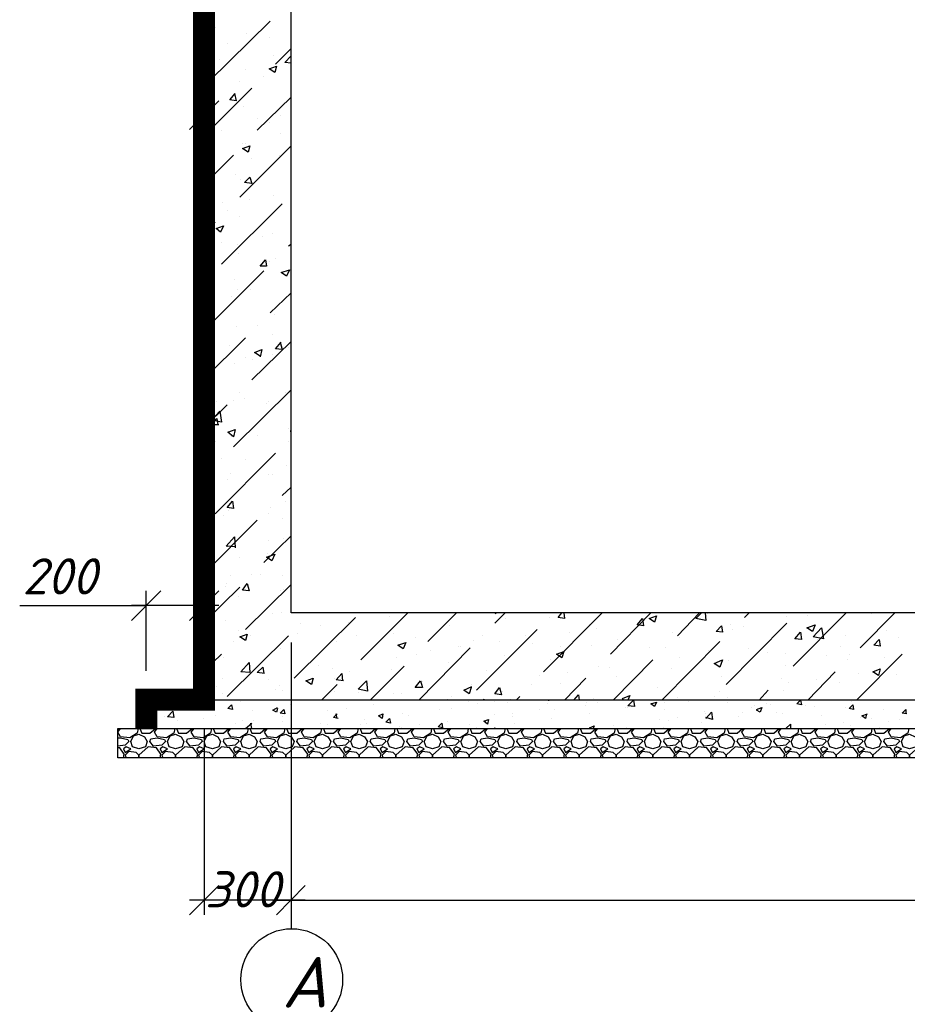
# Model space of a CAD drawing. Extents: x -119078 to 1619993, y 264752 to 340742.
# Tile 74 of 220: x 458973 to 465117, y 311340 to 318153. Entities that reach past the tile are written whole.
import ezdxf

# ---------------------------------------------------------------- set-up
doc = ezdxf.new("R2010")
doc.units = 0
doc.header["$MEASUREMENT"] = 0
doc.layers.add('PDF _Геометрия', color=250, linetype='Continuous')
doc.layers.add('PDF _Текст', color=7, linetype='Continuous')
doc.styles.add('PDF ISOCPEUR Italic', font='isocpeui.ttf')

msp = doc.modelspace()

# ---------------------------------------------------------------- linework, layer by layer
at = {"layer": 'PDF _Геометрия', "color": 7, "lineweight": -3}
for p, q in [((460852.494, 314047.589), (460852.494, 322448.858)), ((478848.863, 314047.589), (460852.494, 314047.589))]:
    msp.add_line(p, q, dxfattribs=at)
msp.add_lwpolyline([(459849.168, 313444.323, 0, 0, 0), (459849.168, 313247.468, 152.404, 152.404, 0), (459849.168, 313447.498, 152.404, 152.404, 0), (460249.229, 313447.498, 152.404, 152.404, 0), (460249.229, 322448.858, 0, 0, 0)], format="xyseb", dxfattribs=at)
at = {"layer": 'PDF _Геометрия', "color": 8, "lineweight": -3, "true_color": 0x767676}
for points in [[(460249.229, 318124.395), (460300.03, 318143.446)], [(460249.229, 318118.045), (460280.979, 318092.644), (460300.03, 318137.096)], [(460280.979, 317724.335), (460706.44, 318143.446)], [(460325.431, 318098.995), (460325.431, 318098.995)], [(460541.336, 318054.543), (460541.336, 318054.543)], [(460407.983, 317991.042), (460407.983, 317991.042)], [(460700.09, 318029.143), (460700.09, 318029.143)], [(460731.841, 317902.139), (460731.841, 317902.139)], [(460744.541, 317844.988), (460852.494, 317952.941)], [(460852.494, 317851.338), (460808.043, 317857.688), (460852.494, 317902.139)], [(460357.181, 317876.739), (460357.181, 317876.739)], [(460763.592, 317864.038), (460763.592, 317864.038)], [(460287.33, 317825.937), (460287.33, 317825.937)], [(460534.986, 317806.887), (460534.986, 317806.887)], [(460661.989, 317762.436), (460661.989, 317762.436)], [(460496.885, 317724.335), (460496.885, 317724.335)], [(460249.229, 317349.675), (460579.437, 317679.884)], [(460458.784, 317641.783), (460471.484, 317590.981), (460427.033, 317597.331), (460465.134, 317641.783)], [(460617.538, 317387.776), (460852.494, 317616.382)], [(460522.286, 317552.88), (460522.286, 317552.88)], [(460776.292, 317489.379), (460776.292, 317489.379)], [(460300.03, 317425.877), (460300.03, 317425.877)], [(460617.538, 317470.328), (460617.538, 317470.328)], [(460700.09, 317444.927), (460700.09, 317444.927)], [(460255.579, 317368.725), (460255.579, 317368.725)], [(460369.882, 317387.776), (460369.882, 317387.776)], [(460776.292, 317368.725), (460776.292, 317368.725)], [(460515.936, 317298.874), (460515.936, 317298.874)], [(460534.986, 317298.874), (460534.986, 317298.874)], [(460249.229, 317013.116), (460452.434, 317216.322)], [(460496.885, 316924.214), (460852.494, 317279.823)], [(460769.942, 317216.322), (460769.942, 317216.322)], [(460439.734, 317203.621), (460439.734, 317203.621)], [(460579.437, 317190.921), (460579.437, 317190.921)], [(460465.134, 317082.968), (460465.134, 317082.968)], [(460503.235, 317044.867), (460503.235, 317044.867)], [(460369.882, 316460.652), (460788.993, 316879.763)], [(460376.232, 316886.113), (460376.232, 316886.113)], [(460566.737, 316911.514), (460566.737, 316911.514)], [(460731.841, 316936.914), (460731.841, 316936.914)], [(460287.33, 316860.712), (460287.33, 316860.712)], [(460407.983, 316835.312), (460407.983, 316835.312)], [(460249.229, 316676.557), (460325.431, 316752.759)], [(460496.885, 316790.86), (460496.885, 316790.86)], [(460319.08, 316695.608), (460319.08, 316695.608)], [(460725.491, 316676.557), (460725.491, 316676.557)], [(460369.882, 316613.056), (460369.882, 316613.056)], [(460655.639, 316651.157), (460655.639, 316651.157)], [(460477.835, 316594.005), (460477.835, 316594.005)], [(460484.185, 316536.854), (460484.185, 316536.854)], [(460833.444, 316587.655), (460852.494, 316600.355)], [(460700.09, 316479.702), (460700.09, 316479.702)], [(460744.541, 316498.753), (460744.541, 316498.753)], [(460249.229, 316003.44), (460661.989, 316416.201)], [(460255.579, 316403.5), (460255.579, 316403.5)], [(460280.979, 316371.749), (460280.979, 316371.749)], [(460458.784, 316352.699), (460458.784, 316352.699)], [(460249.229, 316301.898), (460255.579, 316308.248), (460268.279, 316238.396), (460249.229, 316238.396)], [(460477.835, 316282.847), (460477.835, 316282.847)], [(460573.087, 316289.197), (460573.087, 316289.197)], [(460706.44, 316124.093), (460852.494, 316263.797)], [(460439.734, 316238.396), (460439.734, 316238.396)], [(460738.191, 316111.393), (460738.191, 316111.393)], [(460255.579, 316047.891), (460255.579, 316047.891)], [(460471.484, 316028.84), (460471.484, 316028.84)], [(460617.538, 316035.191), (460617.538, 316035.191)], [(460249.229, 315666.881), (460534.986, 315952.638)], [(460579.437, 315660.531), (460852.494, 315927.238)], [(460725.491, 315971.689), (460725.491, 315971.689)], [(460776.292, 315920.888), (460788.993, 315870.086), (460744.541, 315876.436), (460782.642, 315920.888)], [(460280.979, 315895.487), (460280.979, 315895.487)], [(460427.033, 315901.837), (460427.033, 315901.837)], [(460636.589, 315825.635), (460598.488, 315851.036), (460649.289, 315870.086), (460636.589, 315819.285)], [(460833.444, 315882.787), (460833.444, 315882.787)], [(460534.986, 315812.935), (460534.986, 315812.935)], [(460585.787, 315800.235), (460585.787, 315800.235)], [(460725.491, 315838.335), (460725.491, 315838.335)], [(460458.784, 315774.834), (460458.784, 315774.834)], [(460452.434, 315196.969), (460852.494, 315590.679)], [(460274.629, 315514.477), (460274.629, 315514.477)], [(460338.131, 315514.477), (460338.131, 315514.477)], [(460452.434, 315520.827), (460452.434, 315520.827)], [(460496.885, 315571.629), (460496.885, 315571.629)], [(460528.636, 315533.528), (460528.636, 315533.528)], [(460693.74, 315514.477), (460693.74, 315514.477)], [(460814.393, 315571.629), (460814.393, 315571.629)], [(460839.794, 315571.629), (460839.794, 315571.629)], [(460249.229, 315330.322), (460407.983, 315489.076)], [(460681.04, 315495.427), (460681.04, 315495.427)], [(460249.229, 315438.275), (460249.229, 315438.275)], [(460350.831, 315349.373), (460300.03, 315349.373), (460338.131, 315393.824), (460344.481, 315349.373)], [(460833.444, 315323.972), (460833.444, 315323.972)], [(460433.383, 315273.171), (460433.383, 315273.171)], [(460439.734, 315266.821), (460439.734, 315266.821)], [(460617.538, 315273.171), (460617.538, 315273.171)], [(460325.431, 315235.07), (460325.431, 315235.07)], [(460833.444, 315235.07), (460833.444, 315235.07)], [(460325.431, 314733.407), (460744.541, 315152.518)], [(460369.882, 315114.417), (460369.882, 315114.417)], [(460534.986, 315108.066), (460534.986, 315108.066)], [(460820.743, 315069.965), (460820.743, 315069.965)], [(460249.229, 314993.763), (460280.979, 315025.514)], [(460287.33, 315025.514), (460287.33, 315025.514)], [(460414.333, 314974.713), (460414.333, 314974.713)], [(460433.383, 315012.814), (460433.383, 315012.814)], [(460693.74, 315006.464), (460693.74, 315006.464)], [(460725.491, 315006.464), (460725.491, 315006.464)], [(460280.979, 314930.262), (460280.979, 314930.262)], [(460788.993, 314860.41), (460852.494, 314917.561)], [(460249.229, 314752.457), (460280.979, 314765.157), (460268.279, 314714.356), (460249.229, 314727.056)], [(460706.44, 314777.858), (460706.44, 314777.858)], [(460814.393, 314815.959), (460814.393, 314815.959)], [(460382.582, 314720.706), (460382.582, 314720.706)], [(460420.683, 314758.807), (460420.683, 314758.807)], [(460693.74, 314733.407), (460693.74, 314733.407)], [(460788.993, 314701.656), (460788.993, 314701.656)], [(460249.229, 314320.646), (460617.538, 314688.955)], [(460465.134, 314504.801), (460401.633, 314511.151), (460458.784, 314574.652), (460465.134, 314498.45)], [(460661.989, 314396.848), (460852.494, 314581.003)], [(460801.693, 314561.952), (460801.693, 314561.952)], [(460414.333, 314504.801), (460414.333, 314504.801)], [(460693.74, 314549.252), (460693.74, 314549.252)], [(460249.229, 314473.05), (460249.229, 314473.05)], [(460496.885, 314434.949), (460496.885, 314434.949)], [(460687.39, 314460.349), (460687.39, 314460.349)], [(460433.383, 314307.945), (460433.383, 314307.945)], [(460579.437, 314314.296), (460579.437, 314314.296)], [(460636.589, 314314.296), (460636.589, 314314.296)], [(460795.343, 314307.945), (460795.343, 314307.945)], [(460249.229, 313984.087), (460496.885, 314225.393)], [(460395.282, 314231.744), (460395.282, 314231.744)], [(460401.633, 314250.794), (460401.633, 314250.794)], [(460534.986, 313933.286), (460852.494, 314244.444)], [(460484.185, 314161.892), (460484.185, 314161.892)], [(460776.292, 314199.993), (460776.292, 314199.993)], [(460801.693, 314212.693), (460801.693, 314212.693)], [(460293.68, 314136.491), (460293.68, 314136.491)], [(460725.491, 314041.239), (460725.491, 314041.239)], [(460782.642, 314053.939), (460782.642, 314053.939)], [(460871.545, 313596.727), (461297.006, 314015.838)], [(461335.107, 313723.73), (461658.965, 314047.589)], [(461531.962, 314022.188), (461531.962, 314022.188)], [(461798.669, 313850.734), (461995.524, 314047.589)], [(462262.231, 314047.589), (462268.581, 314041.239), (462268.581, 314047.589)], [(462262.231, 313977.737), (462332.083, 314047.589)], [(462598.79, 313641.178), (463005.2, 314047.589)], [(462643.241, 314015.838), (462643.241, 314015.838)], [(462738.493, 314047.589), (462744.844, 314009.488), (462700.392, 314015.838), (462725.793, 314047.589)], [(463062.352, 313761.831), (463341.759, 314047.589)], [(463360.81, 314047.589), (463360.81, 314047.589)], [(463525.914, 313888.835), (463678.318, 314047.589)], [(463716.419, 314047.589), (463722.769, 313996.787), (463652.917, 314009.488), (463691.018, 314047.589)], [(463735.469, 314041.239), (463735.469, 314041.239)], [(463989.476, 314015.838), (464021.227, 314047.589)], [(464281.584, 314022.188), (464281.584, 314022.188)], [(464326.035, 313679.279), (464694.344, 314047.589)], [(464427.637, 314028.538), (464427.637, 314028.538)], [(464789.597, 313806.282), (465030.903, 314047.589)], [(464865.799, 314041.239), (464865.799, 314041.239)], [(460280.979, 313965.037), (460280.979, 313965.037)], [(460395.282, 313996.787), (460395.282, 313996.787)], [(460915.996, 313977.737), (460915.996, 313977.737)], [(461055.7, 313958.686), (461055.7, 313958.686)], [(461246.205, 313984.087), (461246.205, 313984.087)], [(461951.073, 313958.686), (461951.073, 313958.686)], [(462332.083, 314009.488), (462332.083, 314009.488)], [(462916.298, 313971.387), (462916.298, 313971.387)], [(463252.857, 313977.737), (463252.857, 313977.737)], [(463862.473, 313552.276), (464281.584, 313977.737)], [(463894.224, 313971.387), (463894.224, 313971.387)], [(463983.126, 313952.336), (463983.126, 313952.336)], [(460407.983, 313469.724), (460833.444, 313888.835)], [(460484.185, 313926.936), (460484.185, 313926.936)], [(460573.087, 313895.185), (460573.087, 313895.185)], [(460896.945, 313907.885), (460896.945, 313907.885)], [(461303.356, 313895.185), (461303.356, 313895.185)], [(461557.363, 313907.885), (461557.363, 313907.885)], [(462135.228, 313514.175), (462554.339, 313933.286)], [(462179.679, 313888.835), (462179.679, 313888.835)], [(462471.786, 313888.835), (462471.786, 313888.835)], [(462776.594, 313914.235), (462776.594, 313914.235)], [(462967.099, 313939.636), (462967.099, 313939.636)], [(463494.163, 313914.235), (463494.163, 313914.235)], [(463906.924, 313933.286), (463906.924, 313933.286)], [(464687.994, 313888.835), (464687.994, 313888.835)], [(464973.752, 313926.936), (464973.752, 313926.936)], [(460287.33, 313857.084), (460287.33, 313857.084)], [(460452.434, 313850.734), (460452.434, 313850.734)], [(461163.652, 313850.734), (461163.652, 313850.734)], [(461709.767, 313876.134), (461709.767, 313876.134)], [(462008.224, 313812.633), (462008.224, 313812.633)], [(462027.275, 313812.633), (462027.275, 313812.633)], [(462116.177, 313857.084), (462116.177, 313857.084)], [(462293.982, 313850.734), (462293.982, 313850.734)], [(462522.588, 313838.033), (462522.588, 313838.033)], [(462719.443, 313812.633), (462719.443, 313812.633)], [(462928.998, 313825.333), (462928.998, 313825.333)], [(463113.153, 313863.434), (463113.153, 313863.434)], [(463417.961, 313444.323), (463818.022, 313850.734)], [(463538.614, 313876.134), (463538.614, 313876.134)], [(464497.489, 313863.434), (464497.489, 313863.434)], [(464656.243, 313818.983), (464656.243, 313818.983)], [(465056.304, 313876.134), (465056.304, 313876.134)], [(460249.229, 313647.528), (460369.882, 313761.831)], [(460382.582, 313742.781), (460382.582, 313742.781)], [(460776.292, 313799.932), (460776.292, 313799.932)], [(461716.117, 313761.831), (461716.117, 313761.831)], [(461735.167, 313444.323), (462090.777, 313806.282)], [(461817.719, 313787.232), (461817.719, 313787.232)], [(462325.733, 313755.481), (462325.733, 313755.481)], [(463094.103, 313799.932), (463094.103, 313799.932)], [(463335.409, 313806.282), (463335.409, 313806.282)], [(463443.362, 313806.282), (463443.362, 313806.282)], [(463729.119, 313761.831), (463729.119, 313761.831)], [(463741.82, 313787.232), (463741.82, 313787.232)], [(464014.877, 313799.932), (464014.877, 313799.932)], [(464148.23, 313774.532), (464148.23, 313774.532)], [(464275.234, 313768.181), (464275.234, 313768.181)], [(464554.641, 313755.481), (464554.641, 313755.481)], [(464719.745, 313761.831), (464719.745, 313761.831)], [(464764.196, 313444.323), (465081.705, 313761.831)], [(460668.339, 313628.478), (460617.538, 313634.828), (460655.639, 313672.929), (460661.989, 313628.478)], [(461042.999, 313685.629), (461042.999, 313685.629)], [(461335.107, 313723.73), (461335.107, 313723.73)], [(461398.609, 313444.323), (461633.565, 313679.279)], [(461582.763, 313736.431), (461582.763, 313736.431)], [(461938.373, 313704.68), (461938.373, 313704.68)], [(462649.591, 313723.73), (462649.591, 313723.73)], [(462979.8, 313679.279), (462979.8, 313679.279)], [(463056.002, 313672.929), (463056.002, 313672.929)], [(463081.402, 313444.323), (463354.46, 313723.73)], [(463538.614, 313736.431), (463538.614, 313736.431)], [(463881.523, 313717.38), (463881.523, 313717.38)], [(464275.234, 313685.629), (464275.234, 313685.629)], [(464700.695, 313723.73), (464700.695, 313723.73)], [(464961.051, 313736.431), (464961.051, 313736.431)], [(460852.494, 313660.229), (460852.494, 313660.229)], [(461138.252, 313660.229), (461138.252, 313660.229)], [(461214.454, 313577.676), (461163.652, 313584.027), (461201.753, 313628.478), (461208.104, 313577.676)], [(461252.555, 313641.178), (461252.555, 313641.178)], [(461544.662, 313653.878), (461544.662, 313653.878)], [(462205.08, 313647.528), (462205.08, 313647.528)], [(462573.389, 313615.777), (462573.389, 313615.777)], [(462763.894, 313634.828), (462763.894, 313634.828)], [(463100.453, 313609.427), (463100.453, 313609.427)], [(463487.813, 313660.229), (463487.813, 313660.229)], [(463830.722, 313609.427), (463830.722, 313609.427)], [(464427.637, 313444.323), (464618.142, 313641.178)], [(464776.897, 313628.478), (464776.897, 313628.478)], [(465043.604, 313622.128), (465043.604, 313622.128)], [(460338.131, 313539.575), (460338.131, 313539.575)], [(460376.232, 313596.727), (460376.232, 313596.727)], [(460693.74, 313584.027), (460693.74, 313584.027)], [(460769.942, 313545.926), (460769.942, 313545.926)], [(461062.05, 313444.323), (461170.003, 313552.276)], [(461150.952, 313596.727), (461150.952, 313596.727)], [(461760.568, 313571.326), (461760.568, 313571.326)], [(462097.127, 313533.225), (462084.426, 313488.774), (462046.325, 313514.175), (462103.477, 313539.575)], [(462097.127, 313552.276), (462097.127, 313552.276)], [(462516.238, 313552.276), (462516.238, 313552.276)], [(462713.093, 313558.626), (462713.093, 313558.626)], [(462744.844, 313444.323), (462890.897, 313596.727)], [(464243.483, 313596.727), (464243.483, 313596.727)], [(464294.284, 313564.976), (464294.284, 313564.976)], [(464484.789, 313590.377), (464484.789, 313590.377)], [(464649.893, 313564.976), (464649.893, 313564.976)], [(460376.232, 313488.774), (460376.232, 313488.774)], [(460744.541, 313520.525), (460744.541, 313520.525)], [(460788.993, 313514.175), (460788.993, 313514.175)], [(461150.952, 313501.474), (461150.952, 313501.474)], [(461316.056, 313495.124), (461316.056, 313495.124)], [(461557.363, 313488.774), (461557.363, 313488.774)], [(461614.514, 313488.774), (461614.514, 313488.774)], [(461805.019, 313514.175), (461805.019, 313514.175)], [(461963.773, 313469.724), (461963.773, 313469.724)], [(462313.032, 313501.474), (462313.032, 313501.474)], [(462408.285, 313444.323), (462433.686, 313469.724)], [(462808.345, 313444.323), (462840.096, 313482.424), (462846.446, 313444.323)], [(463151.254, 313444.323), (463144.904, 313457.023), (463195.705, 313476.074), (463183.005, 313444.323)], [(463386.21, 313533.225), (463386.21, 313533.225)], [(463779.921, 313469.724), (463779.921, 313469.724)], [(463818.022, 313501.474), (463818.022, 313501.474)], [(464091.079, 313444.323), (464154.58, 313514.175)], [(464262.533, 313514.175), (464262.533, 313514.175)], [(459963.471, 313406.222), (459963.471, 313406.222)], [(460090.474, 313418.922), (460090.474, 313418.922)], [(460280.979, 313444.323), (460280.979, 313444.323)], [(460503.235, 313437.973), (460503.235, 313437.973)], [(460846.144, 313412.572), (460846.144, 313412.572)], [(461106.501, 313444.323), (461106.501, 313444.323)], [(461424.009, 313412.572), (461424.009, 313412.572)], [(461932.022, 313450.673), (461932.022, 313450.673)], [(462078.076, 313437.973), (462078.076, 313437.973)], [(462141.578, 313418.922), (462141.578, 313418.922)], [(462179.679, 313444.323), (462186.029, 313450.673), (462186.029, 313444.323)], [(462262.231, 313437.973), (462262.231, 313437.973)], [(462351.133, 313425.272), (462351.133, 313425.272)], [(462370.184, 313450.673), (462370.184, 313450.673)], [(462624.19, 313418.922), (462624.19, 313418.922)], [(462630.541, 313444.323), (462636.891, 313444.323)], [(462636.891, 313444.323), (462636.891, 313444.323)], [(462890.897, 313406.222), (462890.897, 313406.222)], [(462897.248, 313425.272), (462897.248, 313425.272)], [(462941.699, 313457.023), (462941.699, 313457.023)], [(462973.45, 313431.623), (462973.45, 313431.623)], [(463024.251, 313444.323), (463024.251, 313444.323)], [(463437.012, 313425.272), (463437.012, 313425.272)], [(463525.914, 313463.373), (463525.914, 313463.373)], [(463602.116, 313437.973), (463602.116, 313437.973)], [(463868.823, 313425.272), (463868.823, 313425.272)], [(463875.173, 313463.373), (463875.173, 313463.373)], [(464014.877, 313444.323), (464014.877, 313444.323)], [(464014.877, 313444.323), (464014.877, 313444.323)], [(464059.328, 313406.222), (464059.328, 313406.222)], [(464141.88, 313418.922), (464141.88, 313418.922)], [(464167.281, 313412.572), (464167.281, 313412.572)], [(464364.136, 313437.973), (464364.136, 313437.973)], [(464414.937, 313406.222), (464414.937, 313406.222)], [(464472.089, 313399.872), (464472.089, 313399.872)], [(464732.445, 313437.973), (464732.445, 313437.973)], [(459912.67, 313336.37), (459912.67, 313336.37)], [(460204.777, 313387.171), (460204.777, 313387.171)], [(460325.431, 313336.37), (460325.431, 313336.37)], [(460585.787, 313374.471), (460585.787, 313374.471)], [(460757.242, 313387.171), (460750.892, 313361.771), (460725.491, 313374.471), (460757.242, 313393.522)], [(461106.501, 313374.471), (461106.501, 313374.471)], [(461176.353, 313317.32), (461144.602, 313323.67), (461170.003, 313349.07)], [(461170.003, 313317.32), (461163.652, 313349.07)], [(461233.504, 313387.171), (461233.504, 313387.171)], [(461620.864, 313349.07), (461620.864, 313349.07)], [(461665.315, 313336.37), (461665.315, 313336.37)], [(461881.221, 313380.821), (461881.221, 313380.821)], [(461963.773, 313387.171), (461963.773, 313387.171)], [(462255.881, 313342.72), (462255.881, 313342.72)], [(462382.884, 313355.421), (462382.884, 313355.421)], [(462573.389, 313380.821), (462573.389, 313380.821)], [(462674.992, 313380.821), (462674.992, 313380.821)], [(462916.298, 313355.421), (462916.298, 313355.421)], [(463163.955, 313393.522), (463163.955, 313393.522)], [(463176.655, 313393.522), (463176.655, 313393.522)], [(463437.012, 313380.821), (463437.012, 313380.821)], [(463710.069, 313368.121), (463710.069, 313368.121)], [(463722.769, 313317.32), (463760.87, 313361.771), (463767.22, 313310.969), (463722.769, 313323.67)], [(463722.769, 313349.07), (463722.769, 313349.07)], [(463760.87, 313355.421), (463760.87, 313355.421)], [(463976.776, 313361.771), (463976.776, 313361.771)], [(464040.277, 313393.522), (464040.277, 313393.522)], [(464072.028, 313380.821), (464110.129, 313393.522), (464097.429, 313361.771), (464072.028, 313374.471)], [(464211.732, 313361.771), (464211.732, 313361.771)], [(464249.833, 313349.07), (464249.833, 313349.07)], [(464522.89, 313336.37), (464522.89, 313336.37)], [(464687.994, 313393.522), (464687.994, 313393.522)], [(464834.048, 313349.07), (464827.698, 313317.32), (464802.297, 313336.37), (464840.398, 313349.07)], [(464954.701, 313380.821), (464954.701, 313380.821)], [(465113.455, 313349.07), (465081.705, 313355.421), (465107.105, 313380.821), (465107.105, 313349.07)], [(459976.171, 313330.02), (459976.171, 313330.02)], [(460065.074, 313304.619), (460065.074, 313304.619)], [(460242.878, 313317.32), (460242.878, 313317.32)], [(460465.134, 313285.569), (460465.134, 313285.569)], [(460515.936, 313304.619), (460515.936, 313304.619)], [(460534.986, 313247.468), (460579.437, 313285.569)], [(460579.437, 313247.468), (460573.087, 313285.569)], [(460592.138, 313304.619), (460592.138, 313304.619)], [(460788.993, 313330.02), (460788.993, 313330.02)], [(460788.993, 313298.269), (460788.993, 313298.269)], [(461055.7, 313285.569), (461055.7, 313285.569)], [(461100.151, 313272.868), (461100.151, 313272.868)], [(461328.757, 313272.868), (461328.757, 313272.868)], [(461360.508, 313310.969), (461360.508, 313310.969)], [(461373.208, 313285.569), (461373.208, 313285.569)], [(461741.517, 313272.868), (461741.517, 313272.868)], [(461932.022, 313298.269), (461932.022, 313298.269)], [(462084.426, 313279.219), (462084.426, 313279.219)], [(462382.884, 313330.02), (462382.884, 313330.02)], [(462395.585, 313285.569), (462395.585, 313285.569)], [(462655.941, 313317.32), (462655.941, 313317.32)], [(462922.648, 313247.468), (462916.298, 313253.818), (462948.049, 313266.518), (462941.699, 313247.468)], [(463081.402, 313266.518), (463081.402, 313266.518)], [(463398.911, 313310.969), (463398.911, 313310.969)], [(463462.412, 313304.619), (463462.412, 313304.619)], [(463525.914, 313323.67), (463525.914, 313323.67)], [(463691.018, 313291.919), (463691.018, 313291.919)], [(463951.375, 313330.02), (463951.375, 313330.02)], [(464275.234, 313247.468), (464306.984, 313279.219), (464306.984, 313247.468)], [(464548.291, 313279.219), (464548.291, 313279.219)], [(464675.294, 313291.919), (464675.294, 313291.919)], [(464726.095, 313266.518), (464726.095, 313266.518)], [(464789.597, 313323.67), (464789.597, 313323.67)], [(464865.799, 313317.32), (464865.799, 313317.32)], [(464986.452, 313298.269), (464986.452, 313298.269)], [(465062.654, 313310.969), (465062.654, 313310.969)], [(459652.313, 313241.118), (459658.663, 313247.468)], [(459792.017, 313247.468), (459785.666, 313215.717), (459734.865, 313183.966), (459671.364, 313190.316), (459652.313, 313222.067), (459671.364, 313247.468)], [(459804.717, 313247.468), (459817.417, 313215.717), (459874.569, 313215.717), (459912.67, 313247.468)], [(460046.023, 313247.468), (460039.673, 313215.717), (459988.872, 313183.966), (459925.37, 313190.316), (459906.32, 313222.067), (459925.37, 313247.468)], [(460058.724, 313247.468), (460071.424, 313215.717), (460128.575, 313215.717), (460166.676, 313247.468)], [(460300.03, 313247.468), (460293.68, 313215.717), (460242.878, 313183.966), (460179.377, 313190.316), (460160.326, 313222.067), (460179.377, 313247.468)], [(460312.73, 313247.468), (460325.431, 313215.717), (460382.582, 313215.717), (460420.683, 313247.468)], [(460554.037, 313247.468), (460547.686, 313215.717), (460496.885, 313183.966), (460433.383, 313190.316), (460414.333, 313222.067), (460433.383, 313247.468)], [(460566.737, 313247.468), (460579.437, 313215.717), (460636.589, 313215.717), (460674.69, 313247.468)], [(460808.043, 313247.468), (460801.693, 313215.717), (460750.892, 313183.966), (460687.39, 313190.316), (460668.339, 313222.067), (460687.39, 313247.468)], [(460820.743, 313247.468), (460833.444, 313215.717), (460890.595, 313215.717), (460928.696, 313247.468)], [(461062.05, 313247.468), (461055.7, 313215.717), (461004.898, 313183.966), (460941.397, 313190.316), (460922.346, 313222.067), (460941.397, 313247.468)], [(461074.75, 313247.468), (461087.45, 313215.717), (461144.602, 313215.717), (461182.703, 313247.468)], [(461316.056, 313247.468), (461309.706, 313215.717), (461258.905, 313183.966), (461195.403, 313190.316), (461176.353, 313222.067), (461195.403, 313247.468)], [(461328.757, 313247.468), (461341.457, 313215.717), (461398.609, 313215.717), (461436.71, 313247.468)], [(461570.063, 313247.468), (461563.713, 313215.717), (461512.912, 313183.966), (461449.41, 313190.316), (461430.359, 313222.067), (461449.41, 313247.468)], [(461582.763, 313247.468), (461595.464, 313215.717), (461652.615, 313215.717), (461690.716, 313247.468)], [(461601.814, 313260.168), (461601.814, 313260.168)], [(461614.514, 313253.818), (461614.514, 313253.818)], [(461824.07, 313247.468), (461817.719, 313215.717), (461766.918, 313183.966), (461703.416, 313190.316), (461684.366, 313222.067), (461703.416, 313247.468)], [(461836.77, 313247.468), (461849.47, 313215.717), (461906.622, 313215.717), (461944.723, 313247.468)], [(461874.871, 313247.468), (461874.871, 313247.468)], [(462078.076, 313247.468), (462071.726, 313215.717), (462020.925, 313183.966), (461957.423, 313190.316), (461938.373, 313222.067), (461957.423, 313247.468)], [(462090.777, 313247.468), (462103.477, 313215.717), (462160.628, 313215.717), (462198.729, 313247.468)], [(462135.228, 313253.818), (462135.228, 313253.818)], [(462332.083, 313247.468), (462325.733, 313215.717), (462274.931, 313183.966), (462211.43, 313190.316), (462192.379, 313222.067), (462211.43, 313247.468)], [(462255.881, 313247.468), (462262.231, 313253.818), (462262.231, 313247.468)], [(462344.783, 313247.468), (462357.484, 313215.717), (462414.635, 313215.717), (462452.736, 313247.468)], [(462586.089, 313247.468), (462579.739, 313215.717), (462528.938, 313183.966), (462465.436, 313190.316), (462446.386, 313222.067), (462465.436, 313247.468)], [(462598.79, 313247.468), (462611.49, 313215.717), (462668.642, 313215.717), (462706.743, 313247.468)], [(462840.096, 313247.468), (462833.746, 313215.717), (462782.945, 313183.966), (462719.443, 313190.316), (462700.392, 313222.067), (462719.443, 313247.468)], [(462852.796, 313247.468), (462865.497, 313215.717), (462922.648, 313215.717), (462960.749, 313247.468)], [(463094.103, 313247.468), (463087.753, 313215.717), (463036.951, 313183.966), (462973.45, 313190.316), (462954.399, 313222.067), (462973.45, 313247.468)], [(463106.803, 313247.468), (463119.503, 313215.717), (463176.655, 313215.717), (463214.756, 313247.468)], [(463170.305, 313253.818), (463170.305, 313253.818)], [(463348.109, 313247.468), (463341.759, 313215.717), (463290.958, 313183.966), (463227.456, 313190.316), (463208.406, 313222.067), (463227.456, 313247.468)], [(463360.81, 313247.468), (463373.51, 313215.717), (463430.661, 313215.717), (463468.762, 313247.468)], [(463430.661, 313253.818), (463430.661, 313253.818)], [(463602.116, 313247.468), (463595.766, 313215.717), (463544.964, 313183.966), (463481.463, 313190.316), (463462.412, 313222.067), (463481.463, 313247.468)], [(463614.816, 313247.468), (463627.517, 313215.717), (463684.668, 313215.717), (463722.769, 313247.468)], [(463856.123, 313247.468), (463849.772, 313215.717), (463798.971, 313183.966), (463735.469, 313190.316), (463716.419, 313222.067), (463735.469, 313247.468)], [(463868.823, 313247.468), (463881.523, 313215.717), (463938.675, 313215.717), (463976.776, 313247.468)], [(464110.129, 313247.468), (464103.779, 313215.717), (464052.978, 313183.966), (463989.476, 313190.316), (463970.426, 313222.067), (463989.476, 313247.468)], [(464122.83, 313247.468), (464135.53, 313215.717), (464192.681, 313215.717), (464230.782, 313247.468)], [(464364.136, 313247.468), (464357.786, 313215.717), (464306.984, 313183.966), (464243.483, 313190.316), (464224.432, 313222.067), (464243.483, 313247.468)], [(464376.836, 313247.468), (464389.536, 313215.717), (464446.688, 313215.717), (464484.789, 313247.468)], [(464618.142, 313247.468), (464611.792, 313215.717), (464560.991, 313183.966), (464497.489, 313190.316), (464478.439, 313222.067), (464497.489, 313247.468)], [(464630.843, 313247.468), (464643.543, 313215.717), (464700.695, 313215.717), (464738.796, 313247.468)], [(464872.149, 313247.468), (464865.799, 313215.717), (464814.998, 313183.966), (464751.496, 313190.316), (464732.445, 313222.067), (464751.496, 313247.468)], [(464884.849, 313247.468), (464897.55, 313215.717), (464954.701, 313215.717), (464992.802, 313247.468)], [(464922.95, 313253.818), (464922.95, 313253.818)], [(465126.156, 313247.468), (465119.806, 313215.717), (465069.004, 313183.966), (465005.503, 313190.316), (464986.452, 313222.067), (465005.503, 313247.468)], [(459652.313, 313183.966), (459671.364, 313183.966), (459722.165, 313171.266), (459728.515, 313158.565), (459703.114, 313133.165), (459652.313, 313126.815)], [(459690.414, 313044.262), (459696.764, 313069.663), (459665.013, 313114.114), (459652.313, 313114.114)], [(459944.421, 313044.262), (459950.771, 313069.663), (459919.02, 313114.114), (459861.868, 313120.464), (459798.367, 313063.313), (459779.316, 313082.363), (459728.515, 313088.714), (459703.114, 313063.313), (459709.464, 313044.262)], [(460198.427, 313044.262), (460204.777, 313069.663), (460173.027, 313114.114), (460115.875, 313120.464), (460052.373, 313063.313), (460052.373, 313044.262), (460052.373, 313063.313), (460033.323, 313082.363), (459982.522, 313088.714), (459957.121, 313063.313), (459963.471, 313044.262)], [(460452.434, 313044.262), (460458.784, 313069.663), (460427.033, 313114.114), (460369.882, 313120.464), (460306.38, 313063.313), (460306.38, 313044.262), (460306.38, 313063.313), (460287.33, 313082.363), (460236.528, 313088.714), (460211.128, 313063.313), (460217.478, 313044.262)], [(460706.44, 313044.262), (460712.791, 313069.663), (460681.04, 313114.114), (460623.888, 313120.464), (460560.387, 313063.313), (460560.387, 313044.262), (460560.387, 313063.313), (460541.336, 313082.363), (460490.535, 313088.714), (460465.134, 313063.313), (460471.484, 313044.262)], [(460960.447, 313044.262), (460966.797, 313069.663), (460935.046, 313114.114), (460877.895, 313120.464), (460814.393, 313063.313), (460814.393, 313044.262), (460814.393, 313063.313), (460795.343, 313082.363), (460744.541, 313088.714), (460719.141, 313063.313), (460725.491, 313044.262)], [(461214.454, 313044.262), (461220.804, 313069.663), (461189.053, 313114.114), (461131.902, 313120.464), (461068.4, 313063.313), (461068.4, 313044.262), (461068.4, 313063.313), (461049.349, 313082.363), (460998.548, 313088.714), (460973.147, 313063.313), (460979.498, 313044.262)], [(461468.46, 313044.262), (461474.811, 313069.663), (461443.06, 313114.114), (461385.908, 313120.464), (461322.407, 313063.313), (461322.407, 313044.262), (461322.407, 313063.313), (461303.356, 313082.363), (461252.555, 313088.714), (461227.154, 313063.313), (461233.504, 313044.262)], [(461722.467, 313044.262), (461728.817, 313069.663), (461697.066, 313114.114), (461639.915, 313120.464), (461576.413, 313063.313), (461576.413, 313044.262), (461576.413, 313063.313), (461557.363, 313082.363), (461506.561, 313088.714), (461481.161, 313063.313), (461487.511, 313044.262)], [(461976.474, 313044.262), (461982.824, 313069.663), (461951.073, 313114.114), (461893.921, 313120.464), (461830.42, 313063.313), (461830.42, 313044.262), (461830.42, 313063.313), (461811.369, 313082.363), (461760.568, 313088.714), (461735.167, 313063.313), (461741.517, 313044.262)], [(462230.48, 313044.262), (462236.83, 313069.663), (462205.08, 313114.114), (462147.928, 313120.464), (462084.426, 313063.313), (462084.426, 313044.262), (462084.426, 313063.313), (462065.376, 313082.363), (462014.575, 313088.714), (461989.174, 313063.313), (461995.524, 313044.262)], [(462484.487, 313044.262), (462490.837, 313069.663), (462459.086, 313114.114), (462401.935, 313120.464), (462338.433, 313063.313), (462338.433, 313044.262), (462338.433, 313063.313), (462319.383, 313082.363), (462268.581, 313088.714), (462243.181, 313063.313), (462249.531, 313044.262)], [(462738.493, 313044.262), (462744.844, 313069.663), (462713.093, 313114.114), (462655.941, 313120.464), (462592.44, 313063.313), (462592.44, 313044.262), (462592.44, 313063.313), (462573.389, 313082.363), (462522.588, 313088.714), (462497.187, 313063.313), (462503.537, 313044.262)], [(462992.5, 313044.262), (462998.85, 313069.663), (462967.099, 313114.114), (462909.948, 313120.464), (462846.446, 313063.313), (462846.446, 313044.262), (462846.446, 313063.313), (462827.396, 313082.363), (462776.594, 313088.714), (462751.194, 313063.313), (462757.544, 313044.262)], [(463246.507, 313044.262), (463252.857, 313069.663), (463221.106, 313114.114), (463163.955, 313120.464), (463100.453, 313063.313), (463100.453, 313044.262), (463100.453, 313063.313), (463081.402, 313082.363), (463030.601, 313088.714), (463005.2, 313063.313), (463011.551, 313044.262)], [(463500.513, 313044.262), (463506.863, 313069.663), (463475.113, 313114.114), (463417.961, 313120.464), (463354.46, 313063.313), (463354.46, 313044.262), (463354.46, 313063.313), (463335.409, 313082.363), (463284.608, 313088.714), (463259.207, 313063.313), (463265.557, 313044.262)], [(463754.52, 313044.262), (463760.87, 313069.663), (463729.119, 313114.114), (463671.968, 313120.464), (463608.466, 313063.313), (463608.466, 313044.262), (463608.466, 313063.313), (463589.416, 313082.363), (463538.614, 313088.714), (463513.214, 313063.313), (463519.564, 313044.262)], [(464008.527, 313044.262), (464014.877, 313069.663), (463983.126, 313114.114), (463925.974, 313120.464), (463862.473, 313063.313), (463862.473, 313044.262), (463862.473, 313063.313), (463843.422, 313082.363), (463792.621, 313088.714), (463767.22, 313063.313), (463773.57, 313044.262)], [(464262.533, 313044.262), (464268.883, 313069.663), (464237.133, 313114.114), (464179.981, 313120.464), (464116.479, 313063.313), (464116.479, 313044.262), (464116.479, 313063.313), (464097.429, 313082.363), (464046.628, 313088.714), (464021.227, 313063.313), (464027.577, 313044.262)], [(464516.54, 313044.262), (464522.89, 313069.663), (464491.139, 313114.114), (464433.988, 313120.464), (464370.486, 313063.313), (464370.486, 313044.262), (464370.486, 313063.313), (464351.435, 313082.363), (464300.634, 313088.714), (464275.234, 313063.313), (464281.584, 313044.262)], [(464770.546, 313044.262), (464776.897, 313069.663), (464745.146, 313114.114), (464687.994, 313120.464), (464624.493, 313063.313), (464624.493, 313044.262), (464624.493, 313063.313), (464605.442, 313082.363), (464554.641, 313088.714), (464529.24, 313063.313), (464535.59, 313044.262)], [(465024.553, 313044.262), (465030.903, 313069.663), (464999.152, 313114.114), (464942.001, 313120.464), (464878.499, 313063.313), (464878.499, 313044.262), (464878.499, 313063.313), (464859.449, 313082.363), (464808.647, 313088.714), (464783.247, 313063.313), (464789.597, 313044.262)], [(465278.56, 313044.262), (465284.91, 313069.663), (465253.159, 313114.114), (465196.008, 313120.464), (465132.506, 313063.313), (465132.506, 313044.262), (465132.506, 313063.313), (465113.455, 313082.363), (465062.654, 313088.714), (465037.253, 313063.313), (465043.604, 313044.262)]]:
    msp.add_lwpolyline(points, dxfattribs=at)
for points in [[(460750.892, 317832.288), (460738.191, 317787.836), (460700.09, 317813.237)], [(460566.737, 317279.823), (460554.037, 317235.372), (460515.936, 317260.773)], [(460566.737, 317063.918), (460579.437, 317019.466), (460528.636, 317025.817)], [(460382.582, 316727.359), (460363.532, 316682.908), (460331.781, 316708.308)], [(460674.69, 316492.403), (460681.04, 316447.951), (460636.589, 316447.951)], [(460839.794, 316422.551), (460820.743, 316378.1), (460782.642, 316403.5)], [(460369.882, 315368.423), (460300.03, 315381.124), (460357.181, 315444.625)], [(460465.134, 315317.622), (460452.434, 315266.821), (460414.333, 315298.571)], [(460852.494, 315304.922), (460846.144, 315304.922)], [(460446.084, 314822.309), (460452.434, 314771.508), (460407.983, 314777.858)], [(460738.191, 314453.999), (460719.141, 314409.548), (460681.04, 314434.949)], [(460547.686, 314250.794), (460560.387, 314199.993), (460515.936, 314206.343)], [(463379.86, 314028.538), (463367.16, 313984.087), (463329.059, 314009.488)], [(463284.608, 314009.488), (463290.958, 313958.686), (463246.507, 313965.037)], [(463830.722, 313958.686), (463837.072, 313914.235), (463792.621, 313920.585)], [(464478.439, 313965.037), (464459.388, 313920.585), (464421.287, 313945.986)], [(464535.59, 313869.784), (464465.738, 313882.484), (464522.89, 313945.986)], [(460547.686, 313901.535), (460534.986, 313857.084), (460496.885, 313882.484)], [(464376.836, 313914.235), (464383.186, 313863.434), (464338.735, 313869.784)], [(461646.265, 313844.383), (461627.214, 313799.932), (461589.113, 313825.333)], [(464922.95, 313863.434), (464929.301, 313818.983), (464884.849, 313825.333)], [(462738.493, 313780.882), (462725.793, 313736.431), (462687.692, 313761.831)], [(460566.737, 313634.828), (460503.235, 313641.178), (460560.387, 313704.68)], [(463837.072, 313723.73), (463818.022, 313672.929), (463779.921, 313698.33)], [(464929.301, 313660.229), (464916.6, 313615.777), (464878.499, 313641.178)], [(461004.898, 313596.727), (460992.198, 313552.276), (460954.097, 313577.676)], [(461379.558, 313507.825), (461316.056, 313520.525), (461373.208, 313577.676)], [(461747.868, 313577.676), (461760.568, 313533.225), (461709.767, 313533.225)], [(462293.982, 313533.225), (462306.682, 313482.424), (462262.231, 313488.774)], [(460026.973, 313431.623), (460020.623, 313399.872), (459995.222, 313418.922)], [(460071.424, 313444.323), (460077.774, 313412.572), (460052.373, 313418.922)], [(460439.734, 313412.572), (460446.084, 313380.821), (460414.333, 313387.171)], [(463227.456, 313399.872), (463183.005, 313406.222), (463221.106, 313444.323)], [(463379.86, 313431.623), (463367.16, 313399.872), (463341.759, 313418.922)], [(464376.836, 313444.323), (464383.186, 313412.572), (464351.435, 313418.922)], [(464738.796, 313412.572), (464745.146, 313380.821), (464713.395, 313387.171)], [(460039.673, 313323.67), (459995.222, 313330.02), (460033.323, 313368.121)], [(460801.693, 313380.821), (460808.043, 313349.07), (460776.292, 313355.421)], [(461487.511, 313349.07), (461481.161, 313317.32), (461455.76, 313336.37)], [(461531.962, 313317.32), (461538.312, 313285.569), (461506.561, 313291.919)], [(461893.921, 313285.569), (461900.272, 313253.818), (461868.521, 313260.168)], [(462217.78, 313310.969), (462211.43, 313279.219), (462186.029, 313298.269)], [(459753.916, 313120.464), (459741.215, 313158.565), (459760.266, 313196.666), (459798.367, 313209.367), (459836.468, 313190.316), (459855.518, 313158.565), (459842.818, 313120.464), (459798.367, 313107.764)], [(460007.922, 313120.464), (459995.222, 313158.565), (460014.272, 313196.666), (460052.373, 313209.367), (460090.474, 313190.316), (460109.525, 313158.565), (460096.825, 313120.464), (460052.373, 313107.764)], [(460261.929, 313120.464), (460249.229, 313158.565), (460268.279, 313196.666), (460306.38, 313209.367), (460344.481, 313190.316), (460363.532, 313158.565), (460350.831, 313120.464), (460306.38, 313107.764)], [(460515.936, 313120.464), (460503.235, 313158.565), (460522.286, 313196.666), (460560.387, 313209.367), (460598.488, 313190.316), (460617.538, 313158.565), (460604.838, 313120.464), (460560.387, 313107.764)], [(460769.942, 313120.464), (460757.242, 313158.565), (460776.292, 313196.666), (460814.393, 313209.367), (460852.494, 313190.316), (460871.545, 313158.565), (460858.844, 313120.464), (460814.393, 313107.764)], [(461023.949, 313120.464), (461011.248, 313158.565), (461030.299, 313196.666), (461068.4, 313209.367), (461106.501, 313190.316), (461125.551, 313158.565), (461112.851, 313120.464), (461068.4, 313107.764)], [(461277.955, 313120.464), (461265.255, 313158.565), (461284.306, 313196.666), (461322.407, 313209.367), (461360.508, 313190.316), (461379.558, 313158.565), (461366.858, 313120.464), (461322.407, 313107.764)], [(461531.962, 313120.464), (461519.262, 313158.565), (461538.312, 313196.666), (461576.413, 313209.367), (461614.514, 313190.316), (461633.565, 313158.565), (461620.864, 313120.464), (461576.413, 313107.764)], [(461785.969, 313120.464), (461773.268, 313158.565), (461792.319, 313196.666), (461830.42, 313209.367), (461868.521, 313190.316), (461887.571, 313158.565), (461874.871, 313120.464), (461830.42, 313107.764)], [(462039.975, 313120.464), (462027.275, 313158.565), (462046.325, 313196.666), (462084.426, 313209.367), (462122.527, 313190.316), (462141.578, 313158.565), (462128.878, 313120.464), (462084.426, 313107.764)], [(462293.982, 313120.464), (462281.282, 313158.565), (462300.332, 313196.666), (462338.433, 313209.367), (462376.534, 313190.316), (462395.585, 313158.565), (462382.884, 313120.464), (462338.433, 313107.764)], [(462547.988, 313120.464), (462535.288, 313158.565), (462554.339, 313196.666), (462592.44, 313209.367), (462630.541, 313190.316), (462649.591, 313158.565), (462636.891, 313120.464), (462592.44, 313107.764)], [(462801.995, 313120.464), (462789.295, 313158.565), (462808.345, 313196.666), (462846.446, 313209.367), (462884.547, 313190.316), (462903.598, 313158.565), (462890.897, 313120.464), (462846.446, 313107.764)], [(463056.002, 313120.464), (463043.301, 313158.565), (463062.352, 313196.666), (463100.453, 313209.367), (463138.554, 313190.316), (463157.604, 313158.565), (463144.904, 313120.464), (463100.453, 313107.764)], [(463310.008, 313120.464), (463297.308, 313158.565), (463316.359, 313196.666), (463354.46, 313209.367), (463392.56, 313190.316), (463411.611, 313158.565), (463398.911, 313120.464), (463354.46, 313107.764)], [(463564.015, 313120.464), (463551.315, 313158.565), (463570.365, 313196.666), (463608.466, 313209.367), (463646.567, 313190.316), (463665.618, 313158.565), (463652.917, 313120.464), (463608.466, 313107.764)], [(463818.022, 313120.464), (463805.321, 313158.565), (463824.372, 313196.666), (463862.473, 313209.367), (463900.574, 313190.316), (463919.624, 313158.565), (463906.924, 313120.464), (463862.473, 313107.764)], [(464072.028, 313120.464), (464059.328, 313158.565), (464078.378, 313196.666), (464116.479, 313209.367), (464154.58, 313190.316), (464173.631, 313158.565), (464160.931, 313120.464), (464116.479, 313107.764)], [(464326.035, 313120.464), (464313.334, 313158.565), (464332.385, 313196.666), (464370.486, 313209.367), (464408.587, 313190.316), (464427.637, 313158.565), (464414.937, 313120.464), (464370.486, 313107.764)], [(464580.041, 313120.464), (464567.341, 313158.565), (464586.392, 313196.666), (464624.493, 313209.367), (464662.594, 313190.316), (464681.644, 313158.565), (464668.944, 313120.464), (464624.493, 313107.764)], [(464834.048, 313120.464), (464821.348, 313158.565), (464840.398, 313196.666), (464878.499, 313209.367), (464916.6, 313190.316), (464935.651, 313158.565), (464922.95, 313120.464), (464878.499, 313107.764)], [(465088.055, 313120.464), (465075.354, 313158.565), (465094.405, 313196.666), (465132.506, 313209.367), (465170.607, 313190.316), (465189.657, 313158.565), (465176.957, 313120.464), (465132.506, 313107.764)], [(459880.919, 313177.616), (459925.37, 313183.966), (459976.171, 313171.266), (459982.522, 313158.565), (459957.121, 313133.165), (459899.969, 313126.815), (459874.569, 313158.565)], [(460134.926, 313177.616), (460179.377, 313183.966), (460230.178, 313171.266), (460236.528, 313158.565), (460211.128, 313133.165), (460153.976, 313126.815), (460128.575, 313158.565)], [(460388.932, 313177.616), (460433.383, 313183.966), (460484.185, 313171.266), (460490.535, 313158.565), (460465.134, 313133.165), (460407.983, 313126.815), (460382.582, 313158.565)], [(460642.939, 313177.616), (460687.39, 313183.966), (460738.191, 313171.266), (460744.541, 313158.565), (460719.141, 313133.165), (460661.989, 313126.815), (460636.589, 313158.565)], [(460896.945, 313177.616), (460941.397, 313183.966), (460992.198, 313171.266), (460998.548, 313158.565), (460973.147, 313133.165), (460915.996, 313126.815), (460890.595, 313158.565)], [(461150.952, 313177.616), (461195.403, 313183.966), (461246.205, 313171.266), (461252.555, 313158.565), (461227.154, 313133.165), (461170.003, 313126.815), (461144.602, 313158.565)], [(461404.959, 313177.616), (461449.41, 313183.966), (461500.211, 313171.266), (461506.561, 313158.565), (461481.161, 313133.165), (461424.009, 313126.815), (461398.609, 313158.565)], [(461658.965, 313177.616), (461703.416, 313183.966), (461754.218, 313171.266), (461760.568, 313158.565), (461735.167, 313133.165), (461678.016, 313126.815), (461652.615, 313158.565)], [(461912.972, 313177.616), (461957.423, 313183.966), (462008.224, 313171.266), (462014.575, 313158.565), (461989.174, 313133.165), (461932.022, 313126.815), (461906.622, 313158.565)], [(462166.979, 313177.616), (462211.43, 313183.966), (462262.231, 313171.266), (462268.581, 313158.565), (462243.181, 313133.165), (462186.029, 313126.815), (462160.628, 313158.565)], [(462420.985, 313177.616), (462465.436, 313183.966), (462516.238, 313171.266), (462522.588, 313158.565), (462497.187, 313133.165), (462440.036, 313126.815), (462414.635, 313158.565)], [(462674.992, 313177.616), (462719.443, 313183.966), (462770.244, 313171.266), (462776.594, 313158.565), (462751.194, 313133.165), (462694.042, 313126.815), (462668.642, 313158.565)], [(462928.998, 313177.616), (462973.45, 313183.966), (463024.251, 313171.266), (463030.601, 313158.565), (463005.2, 313133.165), (462948.049, 313126.815), (462922.648, 313158.565)], [(463183.005, 313177.616), (463227.456, 313183.966), (463278.258, 313171.266), (463284.608, 313158.565), (463259.207, 313133.165), (463202.056, 313126.815), (463176.655, 313158.565)], [(463437.012, 313177.616), (463481.463, 313183.966), (463532.264, 313171.266), (463538.614, 313158.565), (463513.214, 313133.165), (463456.062, 313126.815), (463430.661, 313158.565)], [(463691.018, 313177.616), (463735.469, 313183.966), (463786.271, 313171.266), (463792.621, 313158.565), (463767.22, 313133.165), (463710.069, 313126.815), (463684.668, 313158.565)], [(463945.025, 313177.616), (463989.476, 313183.966), (464040.277, 313171.266), (464046.628, 313158.565), (464021.227, 313133.165), (463964.075, 313126.815), (463938.675, 313158.565)], [(464199.032, 313177.616), (464243.483, 313183.966), (464294.284, 313171.266), (464300.634, 313158.565), (464275.234, 313133.165), (464218.082, 313126.815), (464192.681, 313158.565)], [(464453.038, 313177.616), (464497.489, 313183.966), (464548.291, 313171.266), (464554.641, 313158.565), (464529.24, 313133.165), (464472.089, 313126.815), (464446.688, 313158.565)], [(464707.045, 313177.616), (464751.496, 313183.966), (464802.297, 313171.266), (464808.647, 313158.565), (464783.247, 313133.165), (464726.095, 313126.815), (464700.695, 313158.565)], [(464961.051, 313177.616), (465005.503, 313183.966), (465056.304, 313171.266), (465062.654, 313158.565), (465037.253, 313133.165), (464980.102, 313126.815), (464954.701, 313158.565)], [(459709.464, 313120.464), (459690.414, 313107.764), (459703.114, 313082.363), (459741.215, 313107.764)], [(459798.367, 313063.313), (459798.367, 313044.262)], [(459963.471, 313120.464), (459944.421, 313107.764), (459957.121, 313082.363), (459995.222, 313107.764)], [(460217.478, 313120.464), (460198.427, 313107.764), (460211.128, 313082.363), (460249.229, 313107.764)], [(460471.484, 313120.464), (460452.434, 313107.764), (460465.134, 313082.363), (460503.235, 313107.764)], [(460725.491, 313120.464), (460706.44, 313107.764), (460719.141, 313082.363), (460757.242, 313107.764)], [(460979.498, 313120.464), (460960.447, 313107.764), (460973.147, 313082.363), (461011.248, 313107.764)], [(461233.504, 313120.464), (461214.454, 313107.764), (461227.154, 313082.363), (461265.255, 313107.764)], [(461487.511, 313120.464), (461468.46, 313107.764), (461481.161, 313082.363), (461519.262, 313107.764)], [(461741.517, 313120.464), (461722.467, 313107.764), (461735.167, 313082.363), (461773.268, 313107.764)], [(461995.524, 313120.464), (461976.474, 313107.764), (461989.174, 313082.363), (462027.275, 313107.764)], [(462249.531, 313120.464), (462230.48, 313107.764), (462243.181, 313082.363), (462281.282, 313107.764)], [(462503.537, 313120.464), (462484.487, 313107.764), (462497.187, 313082.363), (462535.288, 313107.764)], [(462757.544, 313120.464), (462738.493, 313107.764), (462751.194, 313082.363), (462789.295, 313107.764)], [(463011.551, 313120.464), (462992.5, 313107.764), (463005.2, 313082.363), (463043.301, 313107.764)], [(463265.557, 313120.464), (463246.507, 313107.764), (463259.207, 313082.363), (463297.308, 313107.764)], [(463519.564, 313120.464), (463500.513, 313107.764), (463513.214, 313082.363), (463551.315, 313107.764)], [(463773.57, 313120.464), (463754.52, 313107.764), (463767.22, 313082.363), (463805.321, 313107.764)], [(464027.577, 313120.464), (464008.527, 313107.764), (464021.227, 313082.363), (464059.328, 313107.764)], [(464281.584, 313120.464), (464262.533, 313107.764), (464275.234, 313082.363), (464313.334, 313107.764)], [(464535.59, 313120.464), (464516.54, 313107.764), (464529.24, 313082.363), (464567.341, 313107.764)], [(464789.597, 313120.464), (464770.546, 313107.764), (464783.247, 313082.363), (464821.348, 313107.764)], [(465043.604, 313120.464), (465024.553, 313107.764), (465037.253, 313082.363), (465075.354, 313107.764)]]:
    msp.add_lwpolyline(points, close=True, dxfattribs=at)
at = {"layer": 'PDF _Геометрия', "color": 251, "lineweight": -3, "true_color": 0x535353}
for points in [[(460147.626, 317394.126), (460350.831, 317590.981)], [(459950.771, 314199.993), (459747.565, 313996.787)], [(459849.168, 313647.528), (459849.168, 314199.993)], [(460147.626, 313996.787), (460350.831, 314199.993)], [(460249.229, 313647.528), (460249.229, 314199.993)], [(458972.845, 314098.39), (459849.168, 314098.39)], [(460350.831, 314098.39), (459747.565, 314098.39)], [(460852.494, 313844.383), (460852.494, 311958.384)], [(460249.229, 313247.468), (460249.229, 311958.384)], [(460852.494, 313247.468), (460852.494, 311856.781)], [(460350.831, 312161.589), (460147.626, 311958.384)], [(460947.747, 312059.987), (460147.626, 312059.987)], [(460750.892, 312059.987), (478950.466, 312059.987)]]:
    msp.add_lwpolyline(points, dxfattribs=at)
at = {"layer": 'PDF _Геометрия', "color": 7, "lineweight": -3}
for points in [[(459849.168, 313247.468), (479852.19, 313247.468), (479852.19, 313444.323), (459849.168, 313444.323)], [(459652.313, 313247.468), (480049.045, 313247.468), (480049.045, 313044.262), (459652.313, 313044.262)]]:
    msp.add_lwpolyline(points, close=True, dxfattribs=at)
at = {"layer": 'PDF _Геометрия', "color": 251, "lineweight": -3, "true_color": 0x535353}
msp.add_lwpolyline([(460947.747, 312161.589), (460750.892, 311958.384)], close=True, dxfattribs=at)
at = {"layer": 'PDF _Геометрия', "color": 1, "lineweight": -3}
msp.add_circle((460855.67, 311510.698), 352.434, dxfattribs=at)

# ---------------------------------------------------------------- texts
at = {"layer": 'PDF _Текст', "color": 251, "lineweight": 30, "true_color": 0x535353, "char_height": 249.9972, "attachment_point": 7, "style": 'PDF ISOCPEUR Italic'}
for s, insert in [('200', (458991.896, 314176.363)), ('300', (460255.579, 312010.716))]:
    msp.add_mtext(s, dxfattribs=dict(at, insert=insert))
at = {"layer": 'PDF _Текст', "lineweight": 30, "insert": (460787.93, 311317.083), "char_height": 349.994, "attachment_point": 7, "style": 'PDF ISOCPEUR Italic'}
msp.add_mtext('А', dxfattribs=at)

doc.saveas('drawing.dxf')
